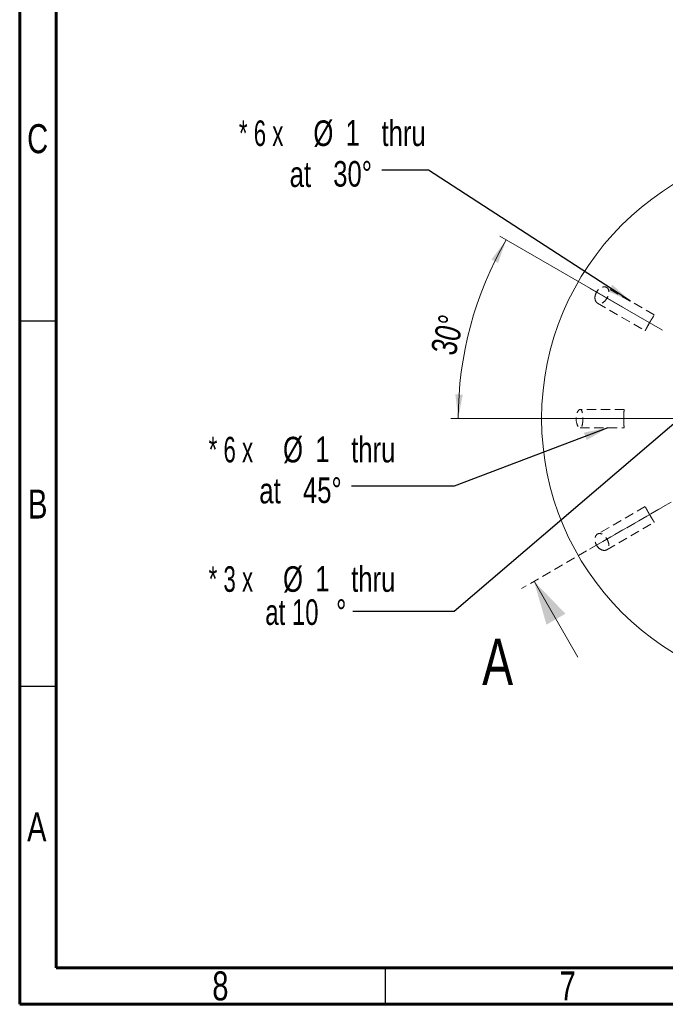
# Model space of a CAD drawing. Header units: millimetres. Extents: x 15 to 415, y 5 to 292.
# Tile 1 of 8: x 15 to 103, y 5 to 140. Entities that reach past the tile are written whole.
import ezdxf

# ---------------------------------------------------------------- set-up
doc = ezdxf.new("R2010")
doc.units = ezdxf.units.MM
doc.linetypes.add('CENTERX2', pattern=[20.32, 12.7, -2.54, 2.54, -2.54])
doc.linetypes.add('HIDDEN', pattern=[1.905, 1.27, -0.635])
doc.styles.add('SLDTEXTSTYLE0', font='TXT', dxfattribs={"width": 0.75})
doc.styles.add('SLDTEXTSTYLE5', font='TXT', dxfattribs={"width": 0.65})
doc.styles.add('SLDTEXTSTYLE6', font='TXT', dxfattribs={"width": 0.7})
doc.dimstyles.new('SLDDIMSTYLE4', dxfattribs={"dimtxt": 3.5, "dimasz": 3.302, "dimexe": 0, "dimexo": 0.0625, "dimgap": 0.875, "dimtad": 1, "dimdec": 4, "dimlfac": 0.4, "dimzin": 12, "dimdsep": 46, "dimtxsty": 'SLDTEXTSTYLE0', "dimsah": 1, "dimcen": 0.09, "dimazin": 3, "dimtfac": 1, "dimtofl": 0, "dimtmove": 0, "dimatfit": 3, "dimfxl": 0, "dimfrac": 2, "dimtolj": 1, "dimtzin": 12, "dimarcsym": 0})
doc.dimstyles.new('SLDDIMSTYLE7', dxfattribs={"dimtxt": 0.18, "dimasz": 3.302, "dimexe": 0, "dimexo": 0.0625, "dimgap": 0, "dimtad": 0, "dimtih": 1, "dimtoh": 1, "dimdec": 0, "dimrnd": 1e-09, "dimzin": 0, "dimdsep": 46, "dimtxsty": 'Standard', "dimsah": 1, "dimcen": 0.09, "dimadec": 0, "dimazin": 0, "dimtfac": 3.302, "dimtdec": 0, "dimtofl": 0, "dimtmove": 0, "dimatfit": 3, "dimfxl": 0, "dimfrac": 2, "dimtolj": 1, "dimtzin": 0, "dimarcsym": 0})

# ---------------------------------------------------------------- blocks, each defined once
blk = doc.blocks.new('_D_6')
at = {"color": 7, "linetype": 'Continuous', "lineweight": 0}
for p, q in [((97.5, 100.39), (80.69, 110.1)), ((120.41, 85.15), (74, 85.15))]:
    blk.add_line(p, q, dxfattribs=at)
blk.add_arc((123.91, 85.15), 48.91, 150, 180, dxfattribs=at)
for points in [[(81.55, 109.6), (79.55, 106.93), (80.45, 106.45)], [(75, 85.15), (75.62, 88.43), (74.6, 88.47)]]:
    blk.add_solid(points, dxfattribs=at)
at = {"color": 7, "linetype": 'Continuous', "lineweight": 0, "insert": (71.19, 94.45), "char_height": 3.5, "attachment_point": 1, "rotation": 76.2226, "style": 'SLDTEXTSTYLE0'}
blk.add_mtext('30°', dxfattribs=at)
blk = doc.blocks.new('SW_NOTE_4')
at = {"color": 0, "linetype": 'Continuous', "lineweight": 0, "char_height": 3.5, "attachment_point": 2}
for s, insert, style in [('* 6 x', (-16.53, 6.81), 'SLDTEXTSTYLE5'), ('%%c', (-8.02, 6.81), 'SLDTEXTSTYLE0'), ('1', (-4, 6.86), 'SLDTEXTSTYLE0'), ('thru', (2.96, 6.81), 'SLDTEXTSTYLE0'), ('30°', (-4.02, 1.25), 'SLDTEXTSTYLE0'), ('at', (-11.17, 1.2), 'SLDTEXTSTYLE0')]:
    blk.add_mtext(s, dxfattribs=dict(at, insert=insert, style=style))
blk = doc.blocks.new('SW_NOTE_5')
at = {"color": 0, "linetype": 'Continuous', "lineweight": 0, "char_height": 3.5, "attachment_point": 2}
for s, insert, style in [('* 6 x', (-16.51, 6.75), 'SLDTEXTSTYLE5'), ('%%c', (-8.01, 6.75), 'SLDTEXTSTYLE0'), ('1', (-3.99, 6.8), 'SLDTEXTSTYLE0'), ('thru', (2.97, 6.75), 'SLDTEXTSTYLE0'), ('at', (-11.16, 1.14), 'SLDTEXTSTYLE0'), ('45°', (-4, 1.19), 'SLDTEXTSTYLE0')]:
    blk.add_mtext(s, dxfattribs=dict(at, insert=insert, style=style))
blk = doc.blocks.new('SW_NOTE_6')
at = {"color": 0, "linetype": 'Continuous', "lineweight": 0, "char_height": 3.5, "attachment_point": 2}
for s, insert, style in [('* 3 x', (-16.69, 6.18), 'SLDTEXTSTYLE5'), ('%%c', (-8.19, 6.18), 'SLDTEXTSTYLE0'), ('1', (-4.17, 6.23), 'SLDTEXTSTYLE0'), ('thru', (2.79, 6.18), 'SLDTEXTSTYLE0'), ('at 10', (-8.34, 1.65), 'SLDTEXTSTYLE6'), ('%%d', (-1.59, 1.65), 'SLDTEXTSTYLE0')]:
    blk.add_mtext(s, dxfattribs=dict(at, insert=insert, style=style))

msp = doc.modelspace()

# ---------------------------------------------------------------- linework, layer by layer
at = {"color": 7, "linetype": 'Continuous', "lineweight": 60}
for p, q in [((15, 5), (15, 292)), ((20, 10), (20, 287)), ((410, 10), (20, 10)), ((415, 5), (15, 5))]:
    msp.add_line(p, q, dxfattribs=at)
at = {"color": 7, "linetype": 'CENTERX2', "lineweight": 0}
for p, q in [((92.9503464, 103.0217326), (102.9313185, 97.2592158)), ((99.6864241, 85.1491052), (89.6774105, 85.1491052)), ((102.9313185, 73.0389946), (92.9503464, 67.2764777))]:
    msp.add_line(p, q, dxfattribs=at)
at = {"color": 7, "linetype": 'HIDDEN', "lineweight": 0}
for p, q in [((101.8240162, 99.3418931), (95.3062762, 103.1049124)), ((94.0562224, 100.9398796), (100.5746493, 97.1764645)), ((97.6849067, 86.3991052), (91.6739016, 86.3991052)), ((123.9066453, 85.1491052), (83.6348799, 61.8981905)), ((91.6748912, 83.8991051), (97.6870277, 83.8991051)), ((100.574016, 73.1213803), (94.0570094, 69.3587859)), ((95.3070399, 67.1937403), (101.8246495, 70.9566828))]:
    msp.add_line(p, q, dxfattribs=at)
at = {"color": 7, "linetype": 'Continuous', "lineweight": 30}
for p, q in [((20, 98.5), (15, 98.5)), ((20, 48.5), (15, 48.5)), ((65, 10), (65, 5))]:
    msp.add_line(p, q, dxfattribs=at)
at = {"color": 7, "linetype": 'Continuous', "lineweight": 0}
msp.add_line((91.3669307, 52.5058857), (85.3669307, 62.8981905), dxfattribs=at)
at = {"color": 7, "linetype": 'Continuous', "lineweight": 15}
msp.add_circle((123.9066453, 85.1491052), 37.5, dxfattribs=at)
at = {"color": 7, "linetype": 'HIDDEN', "lineweight": 0}
for points, knots in [([(93.7561404, 102.0812501), (93.6760086, 101.7914587), (93.6886803, 101.5044427), (93.85916, 101.0717742), (94.0133369, 100.9301421), (94.371738, 100.837678), (94.577373, 100.8832014), (94.9850697, 101.147291), (95.1887869, 101.3701498), (95.4969346, 101.9017691), (95.5902145, 102.1932674), (95.6163641, 102.679316), (95.5529017, 102.8818639), (95.2942742, 103.1463807), (95.093366, 103.2092566), (94.6365584, 103.1417969), (94.3790041, 103.008812), (94.1677251, 102.7941359)], [0, 0, 0, 0, 0.125, 0.125, 0.25, 0.25, 0.375, 0.375, 0.5, 0.5, 0.625, 0.625, 0.75, 0.75, 0.875, 0.875, 1, 1, 1, 1]), ([(101.1597343, 98.2502708), (101.2238799, 98.3616435), (101.2877608, 98.4705575), (101.4021862, 98.6629628), (101.452454, 98.746122), (101.5838534, 98.9615547), (101.6461052, 99.0609299), (101.741515, 99.2124445), (101.773274, 99.2621445), (101.8151063, 99.3275363), (101.8247854, 99.3425531), (101.8237072, 99.3408755), (101.8131826, 99.3245392), (101.7710907, 99.2587205), (101.7392467, 99.2088425), (101.6483253, 99.0644553), (101.5895472, 98.9706159), (101.467055, 98.7701704), (101.419937, 98.6924266), (101.3119132, 98.5114286), (101.2488021, 98.4043199), (101.1218042, 98.1848097), (101.0592981, 98.0747922), (100.9514999, 97.8823672), (100.9064885, 97.8006631), (100.7894326, 97.586287), (100.7357316, 97.4851937), (100.6118062, 97.2505213), (100.5775525, 97.1830559), (100.5729365, 97.1741018), (100.57972, 97.1873082), (100.6125917, 97.2507928), (100.6387582, 97.3012726), (100.7180548, 97.4519103), (100.7703888, 97.5507935), (100.923706, 97.832667), (101.0314433, 98.0275253), (101.1597343, 98.2502708)], [0, 0, 0, 0, 0.03125, 0.03125, 0.0625, 0.0625, 0.125, 0.125, 0.1875, 0.1875, 0.25, 0.25, 0.3125, 0.3125, 0.375, 0.375, 0.4375, 0.4375, 0.46875, 0.46875, 0.5, 0.5, 0.53125, 0.53125, 0.5625, 0.5625, 0.625, 0.625, 0.75, 0.75, 0.8125, 0.8125, 0.875, 0.875, 0.9375, 0.9375, 1, 1, 1, 1]), ([(92.0434612, 85.3248661), (92.0332498, 85.6693521), (91.9936547, 85.9621967), (91.8546923, 86.3351718), (91.7518508, 86.4239851), (91.5084786, 86.3619953), (91.3654925, 86.2032956), (91.1593476, 85.6801297), (91.1040439, 85.3175598), (91.1527682, 84.6331876), (91.2541457, 84.3187107), (91.5014457, 83.9359172), (91.6396343, 83.8661057), (91.8557774, 83.9621555), (91.9353593, 84.1212439), (92.0093706, 84.4993132), (92.0265545, 84.6494145), (92.0460353, 84.9744874), (92.048567, 85.1526231), (92.0434612, 85.3248661)], [0, 0, 0, 0, 0.125, 0.125, 0.25, 0.25, 0.375, 0.375, 0.5, 0.5, 0.625, 0.625, 0.75, 0.75, 0.875, 0.875, 0.9375, 0.9375, 1, 1, 1, 1]), ([(97.6566453, 85.1491052), (97.6566453, 84.9473329), (97.6591138, 84.7543801), (97.6659804, 84.4306201), (97.6701541, 84.3009555), (97.681184, 83.9962893), (97.6862362, 83.9030475), (97.6865098, 83.8973077), (97.6854444, 83.9189517), (97.681259, 84.0116674), (97.6780468, 84.0844496), (97.670575, 84.288009), (97.66623, 84.421117), (97.6591855, 84.7488358), (97.6566734, 84.9470227), (97.6566178, 85.3438286), (97.6590882, 85.5432107), (97.666091, 85.872212), (97.6704296, 86.0058896), (97.6817195, 86.3145039), (97.6865775, 86.4023223), (97.6862625, 86.3957142), (97.6812529, 86.3034851), (97.6702058, 85.9988513), (97.6660122, 85.8685094), (97.6591666, 85.5468916), (97.6566453, 85.3508774), (97.6566453, 85.1491052)], [0, 0, 0, 0, 0.0625, 0.0625, 0.125, 0.125, 0.25, 0.25, 0.3125, 0.3125, 0.375, 0.375, 0.4375, 0.4375, 0.5, 0.5, 0.5625, 0.5625, 0.625, 0.625, 0.75, 0.75, 0.875, 0.875, 0.9375, 0.9375, 1, 1, 1, 1]), ([(101.1872476, 72.0002852), (101.1228687, 72.1115232), (101.0604869, 72.2213028), (100.9510717, 72.4166007), (100.9041876, 72.5017135), (100.7833171, 72.7232251), (100.7283816, 72.8268243), (100.644871, 72.9852089), (100.617709, 73.037563), (100.5819942, 73.1064867), (100.5738289, 73.1223775), (100.5747426, 73.120605), (100.583628, 73.1033222), (100.6195826, 73.0339602), (100.6468562, 72.9814435), (100.7264386, 72.8305097), (100.7783169, 72.7326867), (100.8906616, 72.5263826), (100.9344307, 72.4467052), (101.0371677, 72.2626548), (101.098371, 72.1544447), (101.2249734, 71.9347062), (101.2889983, 71.8255656), (101.4017442, 71.6359971), (101.4499964, 71.5561641), (101.5771236, 71.3476026), (101.6378224, 71.2505495), (101.779092, 71.0258908), (101.8203918, 70.9624935), (101.8258384, 70.9540188), (101.817793, 70.9664967), (101.7792496, 71.0267068), (101.7486161, 71.0746075), (101.6578083, 71.2185992), (101.5983399, 71.3133634), (101.4308889, 71.5870768), (101.3160053, 71.7778091), (101.1872476, 72.0002852)], [0, 0, 0, 0, 0.03125, 0.03125, 0.0625, 0.0625, 0.125, 0.125, 0.1875, 0.1875, 0.25, 0.25, 0.3125, 0.3125, 0.375, 0.375, 0.4375, 0.4375, 0.46875, 0.46875, 0.5, 0.5, 0.53125, 0.53125, 0.5625, 0.5625, 0.625, 0.625, 0.75, 0.75, 0.8125, 0.8125, 0.875, 0.875, 0.9375, 0.9375, 1, 1, 1, 1]), ([(94.1677251, 67.5040744), (94.378626, 67.2897825), (94.633525, 67.1572486), (95.0934667, 67.0885541), (95.2932122, 67.1512592), (95.552489, 67.4154115), (95.615882, 67.6162584), (95.5910221, 68.1013788), (95.4998794, 68.3892325), (95.1935574, 68.9219059), (94.9877524, 69.1484378), (94.5798967, 69.4141084), (94.3727539, 69.4604223), (94.0143619, 69.3687027), (93.8594557, 69.226149), (93.6894737, 68.7968122), (93.6758649, 68.5072712), (93.7561404, 68.2169602)], [0, 0, 0, 0, 0.125, 0.125, 0.25, 0.25, 0.375, 0.375, 0.5, 0.5, 0.625, 0.625, 0.75, 0.75, 0.875, 0.875, 1, 1, 1, 1])]:
    msp.add_open_spline(points, degree=3, knots=knots, dxfattribs=at)
for points in [[(94.1677251, 102.7941359), (93.9749036, 102.5982139), (93.829402, 102.3461962), (93.7561404, 102.0812501)], [(93.7561404, 68.2169602), (93.8294029, 67.9520108), (93.974906, 67.6999939), (94.1677251, 67.5040744)]]:
    msp.add_open_spline(points, degree=3, dxfattribs=at)
at = {"color": 7, "linetype": 'Continuous', "lineweight": 0}
msp.add_solid([(85.3669307, 62.8981905), (87.0678926, 56.9520381), (89.6659688, 58.4520381)], dxfattribs=at)

# ---------------------------------------------------------------- block references
for name, p in [('SW_NOTE_4', (64.5647983, 119.1502868)), ('SW_NOTE_5', (60.4029486, 75.9132926)), ('SW_NOTE_6', (60.5808652, 58.7674452))]:
    msp.add_blockref(name, p, dxfattribs=at)

# ---------------------------------------------------------------- texts
at = {"color": 7, "linetype": 'Continuous', "lineweight": 0, "char_height": 3.96875, "attachment_point": 2, "style": 'SLDTEXTSTYLE0'}
for s, insert in [('C', (17.4586589, 125.4457083)), ('B', (17.4706018, 75.4457083)), ('A', (17.3396881, 31.2535118)), ('8', (42.4600369, 9.5035118)), ('7', (89.9600369, 9.5035118))]:
    msp.add_mtext(s, dxfattribs=dict(at, insert=insert))
at = {"color": 7, "linetype": 'Continuous', "insert": (78.2652896, 55.0272977), "char_height": 6.35, "attachment_point": 1, "style": 'SLDTEXTSTYLE0'}
msp.add_mtext('A', dxfattribs=at)

# ---------------------------------------------------------------- dimensions: what is measured, and where the dimension line sits
at = {"color": 7, "linetype": 'Continuous', "lineweight": 0}
dim = msp.add_angular_dim_2l(base=(76.6659657, 97.8072071), line1=((121.4066453, 85.1491052), (123.9066453, 85.1491052)), line2=((121.7415818, 86.3991052), (123.9066453, 85.1491052)), dimstyle='SLDDIMSTYLE4', dxfattribs=at)
dim.commit()
dim.dimension.update_dxf_attribs({"geometry": '_D_6', "text_midpoint": (76.4066453, 96.7963947), "dimtype": 162})

# ---------------------------------------------------------------- leaders
for points in [[(98.576375, 101.2169192), (70.9147983, 119.1502868), (64.5647983, 119.1502868)], [(117.0381034, 95.2026976), (74.4598767, 58.7674452), (60.5808652, 58.7674452)], [(95.4701513, 83.8991052), (74.4598767, 75.9132926), (60.4029486, 75.9132926)]]:
    msp.add_leader(points, dimstyle='SLDDIMSTYLE7', dxfattribs=at)

doc.saveas('drawing.dxf')
